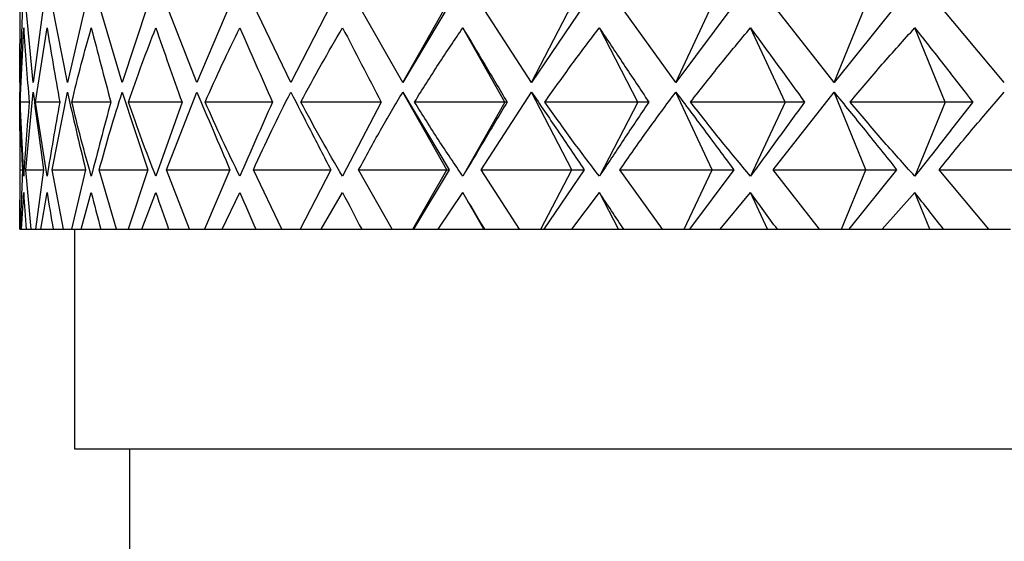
# Model space of a CAD drawing. Header units: millimetres. Extents: x 3674.572 to 3674.636, y 1914.146 to 1915.104.
# Tile 3 of 9: x 3674.58667 to 3674.59563, y 1914.76597 to 1914.77072. Entities that reach past the tile are written whole.
import ezdxf

# ---------------------------------------------------------------- set-up
doc = ezdxf.new("R2010")
doc.units = ezdxf.units.MM
doc.layers.add('SANINDUSA', color=3, linetype='Continuous')

msp = doc.modelspace()

# ---------------------------------------------------------------- linework, layer by layer
at = {"layer": 'SANINDUSA'}
for p, q in [((3674.5866699, 1914.7701471), (3674.5866739, 1914.7708542)), ((3674.586693, 1914.7708542), (3674.5866699, 1914.7701471)), ((3674.5867911, 1914.7701471), (3674.5867231, 1914.7708542)), ((3674.5868859, 1914.7708542), (3674.5867911, 1914.7701471)), ((3674.5871027, 1914.7701471), (3674.5869635, 1914.7708542)), ((3674.5872682, 1914.7708542), (3674.5871027, 1914.7701471)), ((3674.5876012, 1914.7701471), (3674.5873924, 1914.7708542)), ((3674.5878357, 1914.7708542), (3674.5876012, 1914.7701471)), ((3674.5882813, 1914.7701471), (3674.5880051, 1914.7708542)), ((3674.5885821, 1914.7708542), (3674.5882813, 1914.7701471)), ((3674.5891354, 1914.7701471), (3674.5887949, 1914.7708542)), ((3674.5894993, 1914.7708542), (3674.5891354, 1914.7701471)), ((3674.5901543, 1914.7701471), (3674.5897531, 1914.7708542)), ((3674.5905772, 1914.7708542), (3674.5901543, 1914.7701471)), ((3674.5901543, 1914.7701471), (3674.5905547, 1914.7708542)), ((3674.5913266, 1914.7701471), (3674.5908692, 1914.7708542)), ((3674.591804, 1914.7708542), (3674.5913266, 1914.7701471)), ((3674.5913266, 1914.7701471), (3674.5916935, 1914.7708542)), ((3674.5926397, 1914.7701471), (3674.592131, 1914.7708542)), ((3674.5931662, 1914.7708542), (3674.5926397, 1914.7701471)), ((3674.5926397, 1914.7701471), (3674.5929691, 1914.7708542)), ((3674.5940791, 1914.7701471), (3674.5935248, 1914.7708542)), ((3674.594649, 1914.7708542), (3674.5940791, 1914.7701471)), ((3674.5940791, 1914.7701471), (3674.5943673, 1914.7708542)), ((3674.595629, 1914.7701471), (3674.5950351, 1914.7708542)), ((3674.5866733, 1914.7699703), (3674.5867045, 1914.7706458)), ((3674.5868131, 1914.7699703), (3674.5869178, 1914.7706458)), ((3674.5910841, 1914.7699703), (3674.5907015, 1914.7706458)), ((3674.592294, 1914.7699703), (3674.5919435, 1914.7706458)), ((3674.5936341, 1914.7699703), (3674.5933194, 1914.7706458)), ((3674.5950895, 1914.7699703), (3674.5948142, 1914.7706458)), ((3674.5866682, 1914.7703962), (3674.5866682, 1914.7698122)), ((3674.5866739, 1914.7693542), (3674.5866699, 1914.7700613)), ((3674.5867231, 1914.7693542), (3674.5867911, 1914.7700613)), ((3674.5869635, 1914.7693542), (3674.5871027, 1914.7700613)), ((3674.5876012, 1914.7700613), (3674.5878357, 1914.7693542)), ((3674.5880051, 1914.7693542), (3674.5882813, 1914.7700613)), ((3674.5901543, 1914.7700613), (3674.5905772, 1914.7693542)), ((3674.5905547, 1914.7693542), (3674.5901543, 1914.7700613)), ((3674.5908692, 1914.7693542), (3674.5913266, 1914.7700613)), ((3674.5916935, 1914.7693542), (3674.5913266, 1914.7700613)), ((3674.5929691, 1914.7693542), (3674.5926397, 1914.7700613)), ((3674.5935248, 1914.7693542), (3674.5940791, 1914.7700613)), ((3674.5943673, 1914.7693542), (3674.5940791, 1914.7700613)), ((3674.5867045, 1914.7692948), (3674.5866733, 1914.7699703)), ((3674.5867551, 1914.7699703), (3674.5866733, 1914.7699703)), ((3674.5869178, 1914.7692948), (3674.5868131, 1914.7699703)), ((3674.5870325, 1914.7699703), (3674.5868131, 1914.7699703)), ((3674.5874976, 1914.7699703), (3674.587143, 1914.7699703)), ((3674.5881454, 1914.7699703), (3674.5876595, 1914.7699703)), ((3674.5881454, 1914.7699703), (3674.5879071, 1914.7692948)), ((3674.5889688, 1914.7699703), (3674.5883568, 1914.7699703)), ((3674.5899586, 1914.7699703), (3674.5892274, 1914.7699703)), ((3674.5899586, 1914.7699703), (3674.5896071, 1914.7692948)), ((3674.5910841, 1914.7699703), (3674.5902616, 1914.7699703)), ((3674.5910841, 1914.7699703), (3674.5907015, 1914.7692948)), ((3674.5911042, 1914.7699703), (3674.5910841, 1914.7699703)), ((3674.592294, 1914.7699703), (3674.5914483, 1914.7699703)), ((3674.592294, 1914.7699703), (3674.5919435, 1914.7692948)), ((3674.5923929, 1914.7699703), (3674.592294, 1914.7699703)), ((3674.5936341, 1914.7699703), (3674.5927743, 1914.7699703)), ((3674.5936341, 1914.7699703), (3674.5933194, 1914.7692948)), ((3674.5938106, 1914.7699703), (3674.5936341, 1914.7699703)), ((3674.5950895, 1914.7699703), (3674.5942251, 1914.7699703)), ((3674.5950895, 1914.7699703), (3674.5948142, 1914.7692948)), ((3674.5953418, 1914.7699703), (3674.5950895, 1914.7699703)), ((3674.5866684, 1914.7688113), (3674.5866739, 1914.7693542)), ((3674.586693, 1914.7693542), (3674.5866729, 1914.7688113)), ((3674.5866739, 1914.7693542), (3674.586693, 1914.7693542)), ((3674.5867726, 1914.7688113), (3674.5867231, 1914.7693542)), ((3674.5867231, 1914.7693542), (3674.5868859, 1914.7693542)), ((3674.5868859, 1914.7693542), (3674.5868112, 1914.7688113)), ((3674.5870673, 1914.7688113), (3674.5869635, 1914.7693542)), ((3674.5869635, 1914.7693542), (3674.5872681, 1914.7693542)), ((3674.5872682, 1914.7693542), (3674.5871395, 1914.7688113)), ((3674.5875494, 1914.7688113), (3674.5873924, 1914.7693542)), ((3674.5873924, 1914.7693542), (3674.5878355, 1914.7693542)), ((3674.5878357, 1914.7693542), (3674.5876545, 1914.7688113)), ((3674.5882136, 1914.7688113), (3674.5880051, 1914.7693542)), ((3674.5880051, 1914.7693542), (3674.5885819, 1914.7693542)), ((3674.5885821, 1914.7693542), (3674.5883504, 1914.7688113)), ((3674.5890526, 1914.7688113), (3674.5887949, 1914.7693542)), ((3674.5887949, 1914.7693542), (3674.5894989, 1914.7693542)), ((3674.5894993, 1914.7693542), (3674.5892196, 1914.7688113)), ((3674.5900572, 1914.7688113), (3674.5897531, 1914.7693542)), ((3674.5897531, 1914.7693542), (3674.5905547, 1914.7693542)), ((3674.5902473, 1914.7688113), (3674.5905547, 1914.7693542)), ((3674.5905772, 1914.7693542), (3674.5902526, 1914.7688113)), ((3674.5905547, 1914.7693542), (3674.5905772, 1914.7693542)), ((3674.5912164, 1914.7688113), (3674.5908692, 1914.7693542)), ((3674.5908692, 1914.7693542), (3674.5916935, 1914.7693542)), ((3674.5914118, 1914.7688113), (3674.5916935, 1914.7693542)), ((3674.591804, 1914.7693542), (3674.591438, 1914.7688113)), ((3674.5916935, 1914.7693542), (3674.591804, 1914.7693542)), ((3674.5925175, 1914.7688113), (3674.592131, 1914.7693542)), ((3674.592131, 1914.7693542), (3674.5929691, 1914.7693542)), ((3674.5927162, 1914.7688113), (3674.5929691, 1914.7693542)), ((3674.5931662, 1914.7693542), (3674.5927629, 1914.7688113)), ((3674.5929691, 1914.7693542), (3674.5931662, 1914.7693542)), ((3674.5939462, 1914.7688113), (3674.5935248, 1914.7693542)), ((3674.5935248, 1914.7693542), (3674.5943673, 1914.7693542)), ((3674.594146, 1914.7688113), (3674.5943673, 1914.7693542)), ((3674.594649, 1914.7693542), (3674.5942128, 1914.7688113)), ((3674.5943673, 1914.7693542), (3674.594649, 1914.7693542)), ((3674.595487, 1914.7688113), (3674.5950351, 1914.7693542)), ((3674.5950351, 1914.7693542), (3674.595873, 1914.7693542)), ((3674.5866852, 1914.7688113), (3674.5867045, 1914.7691458)), ((3674.5868616, 1914.7688113), (3674.5869178, 1914.7691458)), ((3674.5872276, 1914.7688113), (3674.5873202, 1914.7691458)), ((3674.5877793, 1914.7688113), (3674.5879071, 1914.7691458)), ((3674.5885104, 1914.7688113), (3674.5886722, 1914.7691458)), ((3674.5894132, 1914.7688113), (3674.5896071, 1914.7691458)), ((3674.5904776, 1914.7688113), (3674.5907015, 1914.7691458)), ((3674.590891, 1914.7688113), (3674.5907015, 1914.7691458)), ((3674.5916919, 1914.7688113), (3674.5919435, 1914.7691458)), ((3674.5921171, 1914.7688113), (3674.5919435, 1914.7691458)), ((3674.593043, 1914.7688113), (3674.5933194, 1914.7691458)), ((3674.5934752, 1914.7688113), (3674.5933194, 1914.7691458)), ((3674.594516, 1914.7688113), (3674.5948142, 1914.7691458)), ((3674.5949505, 1914.7688113), (3674.5948142, 1914.7691458)), ((3674.5866684, 1914.7688113), (3674.5866729, 1914.7688113)), ((3674.5866729, 1914.7688113), (3674.5866852, 1914.7688113)), ((3674.5866852, 1914.7688113), (3674.5867271, 1914.7688113)), ((3674.5867271, 1914.7688113), (3674.5867726, 1914.7688113)), ((3674.5867726, 1914.7688113), (3674.5868112, 1914.7688113)), ((3674.5868112, 1914.7688113), (3674.5868616, 1914.7688113)), ((3674.5868616, 1914.7688113), (3674.5869726, 1914.7688113)), ((3674.5869726, 1914.7688113), (3674.5870673, 1914.7688113)), ((3674.5870673, 1914.7688113), (3674.5871395, 1914.7688113)), ((3674.5871395, 1914.7688113), (3674.5872276, 1914.7688113)), ((3674.5871682, 1914.7688113), (3674.5871682, 1914.7668113)), ((3674.5872276, 1914.7688113), (3674.5874064, 1914.7688113)), ((3674.5874064, 1914.7688113), (3674.5875494, 1914.7688113)), ((3674.5875494, 1914.7688113), (3674.5876545, 1914.7688113)), ((3674.5876545, 1914.7688113), (3674.5877793, 1914.7688113)), ((3674.5877793, 1914.7688113), (3674.5880239, 1914.7688113)), ((3674.5880239, 1914.7688113), (3674.5882136, 1914.7688113)), ((3674.5882136, 1914.7688113), (3674.5883504, 1914.7688113)), ((3674.5883504, 1914.7688113), (3674.5885104, 1914.7688113)), ((3674.5885104, 1914.7688113), (3674.5888183, 1914.7688113)), ((3674.5888183, 1914.7688113), (3674.5890526, 1914.7688113)), ((3674.5890526, 1914.7688113), (3674.5892196, 1914.7688113)), ((3674.5892196, 1914.7688113), (3674.5894132, 1914.7688113)), ((3674.5894132, 1914.7688113), (3674.5897809, 1914.7688113)), ((3674.5897809, 1914.7688113), (3674.5900572, 1914.7688113)), ((3674.5900572, 1914.7688113), (3674.5902473, 1914.7688113)), ((3674.5902473, 1914.7688113), (3674.5902526, 1914.7688113)), ((3674.5902526, 1914.7688113), (3674.5904776, 1914.7688113)), ((3674.5904776, 1914.7688113), (3674.590891, 1914.7688113)), ((3674.590891, 1914.7688113), (3674.5909011, 1914.7688113)), ((3674.5909011, 1914.7688113), (3674.5912164, 1914.7688113)), ((3674.5912164, 1914.7688113), (3674.5914118, 1914.7688113)), ((3674.5914118, 1914.7688113), (3674.591438, 1914.7688113)), ((3674.591438, 1914.7688113), (3674.5916919, 1914.7688113)), ((3674.5916919, 1914.7688113), (3674.5921171, 1914.7688113)), ((3674.5921171, 1914.7688113), (3674.5921666, 1914.7688113)), ((3674.5921666, 1914.7688113), (3674.5925175, 1914.7688113)), ((3674.5925175, 1914.7688113), (3674.5927162, 1914.7688113)), ((3674.5927162, 1914.7688113), (3674.5927629, 1914.7688113)), ((3674.5927629, 1914.7688113), (3674.593043, 1914.7688113)), ((3674.593043, 1914.7688113), (3674.5934752, 1914.7688113)), ((3674.5934752, 1914.7688113), (3674.5935637, 1914.7688113)), ((3674.5935637, 1914.7688113), (3674.5939462, 1914.7688113)), ((3674.5939462, 1914.7688113), (3674.594146, 1914.7688113)), ((3674.594146, 1914.7688113), (3674.5942128, 1914.7688113)), ((3674.5942128, 1914.7688113), (3674.594516, 1914.7688113)), ((3674.594516, 1914.7688113), (3674.5949505, 1914.7688113)), ((3674.5949505, 1914.7688113), (3674.5950769, 1914.7688113)), ((3674.5950769, 1914.7688113), (3674.595487, 1914.7688113)), ((3674.595487, 1914.7688113), (3674.5956857, 1914.7688113)), ((3674.5871682, 1914.7668113), (3674.6211682, 1914.7668113)), ((3674.5876682, 1914.7668113), (3674.5876682, 1914.7565523))]:
    msp.add_line(p, q, dxfattribs=at)
for major_axis, ratio, start_param, end_param in [((-0.0156329, 0.0300331), 0.261887, 0.530526, 0.548191), ((-0.0162461, 0.030107), 0.216057, 0.549945, 0.567611), ((-0.0167284, 0.0301767), 0.170302, 0.571881, 0.589546), ((-0.0170891, 0.0302359), 0.124678, 0.595658, 0.613323), ((-0.017335, 0.0302798), 0.079186, 0.620706, 0.638372), ((-0.01747, 0.0303051), 0.033791, 0.646532, 0.664197), ((-0.0174965, 0.0303102), 0.011558, 5.59284, 5.610505), ((-0.0174148, 0.0302947), 0.056923, 5.566801, 5.584466), ((-0.0172237, 0.0302596), 0.102362, 5.541313, 5.558978), ((-0.01692, 0.0302074), 0.147919, 5.516847, 5.534512)]:
    msp.add_ellipse((3674.6041682, 1914.7453126), major_axis=major_axis, ratio=ratio, start_param=start_param, end_param=end_param, dxfattribs=at)
for points, knots in [([(3674.5867045, 1914.7706458), (3674.5867116, 1914.770535), (3674.5867259, 1914.7703115), (3674.5867453, 1914.7700847), (3674.5867551, 1914.7699703)], [0, 0, 0, 0, 0.495854, 1, 1, 1, 1]), ([(3674.5869178, 1914.7706458), (3674.5869356, 1914.770535), (3674.5869715, 1914.7703115), (3674.587012, 1914.7700847), (3674.5870325, 1914.7699703)], [0, 0, 0, 0, 0.495854, 1, 1, 1, 1]), ([(3674.587143, 1914.7699703), (3674.5871707, 1914.7700853), (3674.5872257, 1914.7703132), (3674.5872889, 1914.7705357), (3674.5873202, 1914.7706458)], [0, 0, 0, 0, 0.50475, 1, 1, 1, 1]), ([(3674.5873202, 1914.7706458), (3674.5873485, 1914.770535), (3674.5874055, 1914.7703115), (3674.5874668, 1914.7700847), (3674.5874976, 1914.7699703)], [0, 0, 0, 0, 0.495854, 1, 1, 1, 1]), ([(3674.5876595, 1914.7699703), (3674.587699, 1914.7700853), (3674.5877773, 1914.7703132), (3674.5878641, 1914.7705357), (3674.5879071, 1914.7706458)], [0, 0, 0, 0, 0.50475, 1, 1, 1, 1]), ([(3674.5879071, 1914.7706458), (3674.5879456, 1914.770535), (3674.5880232, 1914.7703115), (3674.5881045, 1914.7700847), (3674.5881454, 1914.7699703)], [0, 0, 0, 0, 0.495854, 1, 1, 1, 1]), ([(3674.5883568, 1914.7699703), (3674.5884077, 1914.7700853), (3674.5885085, 1914.7703132), (3674.588618, 1914.7705357), (3674.5886722, 1914.7706458)], [0, 0, 0, 0, 0.50475, 1, 1, 1, 1]), ([(3674.5886722, 1914.7706458), (3674.5887205, 1914.770535), (3674.5888178, 1914.7703115), (3674.5889182, 1914.7700847), (3674.5889688, 1914.7699703)], [0, 0, 0, 0, 0.495854, 1, 1, 1, 1]), ([(3674.5892274, 1914.7699703), (3674.5892891, 1914.7700853), (3674.5894113, 1914.7703132), (3674.5895423, 1914.7705357), (3674.5896071, 1914.7706458)], [0, 0, 0, 0, 0.50475, 1, 1, 1, 1]), ([(3674.5896071, 1914.7706458), (3674.5896646, 1914.770535), (3674.5897806, 1914.7703115), (3674.589899, 1914.7700847), (3674.5899586, 1914.7699703)], [0, 0, 0, 0, 0.495854, 1, 1, 1, 1]), ([(3674.5902616, 1914.7699703), (3674.5903334, 1914.7700853), (3674.5904757, 1914.7703132), (3674.5906267, 1914.7705357), (3674.5907015, 1914.7706458)], [0, 0, 0, 0, 0.50475, 1, 1, 1, 1]), ([(3674.5907015, 1914.7706458), (3674.5907677, 1914.770535), (3674.590901, 1914.7703115), (3674.5910361, 1914.7700847), (3674.5911042, 1914.7699703)], [0, 0, 0, 0, 0.495854, 1, 1, 1, 1]), ([(3674.5914483, 1914.7699703), (3674.5915294, 1914.7700853), (3674.5916902, 1914.7703132), (3674.5918596, 1914.7705357), (3674.5919435, 1914.7706458)], [0, 0, 0, 0, 0.50475, 1, 1, 1, 1]), ([(3674.5919435, 1914.7706458), (3674.5920175, 1914.770535), (3674.5921668, 1914.7703115), (3674.5923171, 1914.7700847), (3674.5923929, 1914.7699703)], [0, 0, 0, 0, 0.495854, 1, 1, 1, 1]), ([(3674.5927743, 1914.7699703), (3674.5928638, 1914.7700853), (3674.5930413, 1914.7703132), (3674.5932273, 1914.7705357), (3674.5933194, 1914.7706458)], [0, 0, 0, 0, 0.50475, 1, 1, 1, 1]), ([(3674.5933194, 1914.7706458), (3674.5934005, 1914.770535), (3674.593564, 1914.7703115), (3674.5937279, 1914.7700847), (3674.5938106, 1914.7699703)], [0, 0, 0, 0, 0.495854, 1, 1, 1, 1]), ([(3674.5942251, 1914.7699703), (3674.5943221, 1914.7700853), (3674.5945144, 1914.7703132), (3674.5947149, 1914.7705357), (3674.5948142, 1914.7706458)], [0, 0, 0, 0, 0.50475, 1, 1, 1, 1]), ([(3674.5948142, 1914.7706458), (3674.5949014, 1914.770535), (3674.5950774, 1914.7703115), (3674.5952532, 1914.7700847), (3674.5953418, 1914.7699703)], [0, 0, 0, 0, 0.495854, 1, 1, 1, 1]), ([(3674.5866699, 1914.7700613), (3674.5866721, 1914.7699457), (3674.5866764, 1914.7697123), (3674.5866874, 1914.7694743), (3674.586693, 1914.7693542)], [0, 0, 0, 0, 0.495369, 1, 1, 1, 1]), ([(3674.5867911, 1914.7700613), (3674.5868053, 1914.7699457), (3674.5868338, 1914.7697123), (3674.5868684, 1914.7694743), (3674.5868859, 1914.7693542)], [0, 0, 0, 0, 0.495369, 1, 1, 1, 1]), ([(3674.5871027, 1914.7700613), (3674.5871287, 1914.7699457), (3674.5871811, 1914.7697123), (3674.587239, 1914.7694743), (3674.5872682, 1914.7693542)], [0, 0, 0, 0, 0.495369, 1, 1, 1, 1]), ([(3674.5873924, 1914.7693542), (3674.5874256, 1914.7694743), (3674.5874912, 1914.7697123), (3674.5875648, 1914.7699457), (3674.5876012, 1914.7700613)], [0, 0, 0, 0, 0.504631, 1, 1, 1, 1]), ([(3674.5882813, 1914.7700613), (3674.58833, 1914.7699457), (3674.5884282, 1914.7697123), (3674.5885305, 1914.7694743), (3674.5885821, 1914.7693542)], [0, 0, 0, 0, 0.495369, 1, 1, 1, 1]), ([(3674.5887949, 1914.7693542), (3674.5888501, 1914.7694743), (3674.5889595, 1914.7697123), (3674.5890772, 1914.7699457), (3674.5891354, 1914.7700613)], [0, 0, 0, 0, 0.504631, 1, 1, 1, 1]), ([(3674.5891354, 1914.7700613), (3674.5891947, 1914.7699457), (3674.5893144, 1914.7697123), (3674.5894372, 1914.7694743), (3674.5894993, 1914.7693542)], [0, 0, 0, 0, 0.495369, 1, 1, 1, 1]), ([(3674.5897531, 1914.7693542), (3674.5898185, 1914.7694743), (3674.5899481, 1914.7697123), (3674.590086, 1914.7699457), (3674.5901543, 1914.7700613)], [0, 0, 0, 0, 0.504631, 1, 1, 1, 1]), ([(3674.5913266, 1914.7700613), (3674.5914051, 1914.7699457), (3674.5915634, 1914.7697123), (3674.5917233, 1914.7694743), (3674.591804, 1914.7693542)], [0, 0, 0, 0, 0.495369, 1, 1, 1, 1]), ([(3674.592131, 1914.7693542), (3674.5922146, 1914.7694743), (3674.5923801, 1914.7697123), (3674.5925537, 1914.7699457), (3674.5926397, 1914.7700613)], [0, 0, 0, 0, 0.504631, 1, 1, 1, 1]), ([(3674.5926397, 1914.7700613), (3674.5927265, 1914.7699457), (3674.5929016, 1914.7697123), (3674.5930775, 1914.7694743), (3674.5931662, 1914.7693542)], [0, 0, 0, 0, 0.495369, 1, 1, 1, 1]), ([(3674.5940791, 1914.7700613), (3674.5941732, 1914.7699457), (3674.5943633, 1914.7697123), (3674.5945532, 1914.7694743), (3674.594649, 1914.7693542)], [0, 0, 0, 0, 0.495369, 1, 1, 1, 1]), ([(3674.5950351, 1914.7693542), (3674.5951331, 1914.7694743), (3674.5953273, 1914.7697123), (3674.5955291, 1914.7699457), (3674.595629, 1914.7700613)], [0, 0, 0, 0, 0.504631, 1, 1, 1, 1]), ([(3674.5867551, 1914.7699703), (3674.5867453, 1914.769856), (3674.5867259, 1914.7696291), (3674.5867116, 1914.7694056), (3674.5867045, 1914.7692948)], [0, 0, 0, 0, 0.504146, 1, 1, 1, 1]), ([(3674.5870325, 1914.7699703), (3674.587012, 1914.769856), (3674.5869715, 1914.7696291), (3674.5869356, 1914.7694056), (3674.5869178, 1914.7692948)], [0, 0, 0, 0, 0.504146, 1, 1, 1, 1]), ([(3674.5873202, 1914.7692948), (3674.5872889, 1914.769405), (3674.5872257, 1914.7696275), (3674.5871707, 1914.7698553), (3674.587143, 1914.7699703)], [0, 0, 0, 0, 0.49525, 1, 1, 1, 1]), ([(3674.5874976, 1914.7699703), (3674.5874668, 1914.769856), (3674.5874055, 1914.7696291), (3674.5873485, 1914.7694056), (3674.5873202, 1914.7692948)], [0, 0, 0, 0, 0.504146, 1, 1, 1, 1]), ([(3674.5879071, 1914.7692948), (3674.5878641, 1914.769405), (3674.5877773, 1914.7696275), (3674.587699, 1914.7698553), (3674.5876595, 1914.7699703)], [0, 0, 0, 0, 0.49525, 1, 1, 1, 1]), ([(3674.5886722, 1914.7692948), (3674.588618, 1914.769405), (3674.5885085, 1914.7696275), (3674.5884077, 1914.7698553), (3674.5883568, 1914.7699703)], [0, 0, 0, 0, 0.49525, 1, 1, 1, 1]), ([(3674.5889688, 1914.7699703), (3674.5889182, 1914.769856), (3674.5888178, 1914.7696291), (3674.5887205, 1914.7694056), (3674.5886722, 1914.7692948)], [0, 0, 0, 0, 0.5041459, 1, 1, 1, 1]), ([(3674.5896071, 1914.7692948), (3674.5895423, 1914.769405), (3674.5894113, 1914.7696275), (3674.5892891, 1914.7698553), (3674.5892274, 1914.7699703)], [0, 0, 0, 0, 0.49525, 1, 1, 1, 1]), ([(3674.5907015, 1914.7692948), (3674.5906267, 1914.769405), (3674.5904757, 1914.7696275), (3674.5903334, 1914.7698553), (3674.5902616, 1914.7699703)], [0, 0, 0, 0, 0.49525, 1, 1, 1, 1]), ([(3674.5911042, 1914.7699703), (3674.5910361, 1914.769856), (3674.590901, 1914.7696291), (3674.5907677, 1914.7694056), (3674.5907015, 1914.7692948)], [0, 0, 0, 0, 0.504146, 1, 1, 1, 1]), ([(3674.5919435, 1914.7692948), (3674.5918596, 1914.769405), (3674.5916902, 1914.7696275), (3674.5915294, 1914.7698553), (3674.5914483, 1914.7699703)], [0, 0, 0, 0, 0.49525, 1, 1, 1, 1]), ([(3674.5923929, 1914.7699703), (3674.5923171, 1914.769856), (3674.5921668, 1914.7696291), (3674.5920175, 1914.7694056), (3674.5919435, 1914.7692948)], [0, 0, 0, 0, 0.504146, 1, 1, 1, 1]), ([(3674.5933194, 1914.7692948), (3674.5932273, 1914.769405), (3674.5930413, 1914.7696275), (3674.5928638, 1914.7698553), (3674.5927743, 1914.7699703)], [0, 0, 0, 0, 0.49525, 1, 1, 1, 1]), ([(3674.5938106, 1914.7699703), (3674.5937279, 1914.769856), (3674.593564, 1914.7696291), (3674.5934005, 1914.7694056), (3674.5933194, 1914.7692948)], [0, 0, 0, 0, 0.504146, 1, 1, 1, 1]), ([(3674.5948142, 1914.7692948), (3674.5947149, 1914.769405), (3674.5945144, 1914.7696275), (3674.5943221, 1914.7698553), (3674.5942251, 1914.7699703)], [0, 0, 0, 0, 0.49525, 1, 1, 1, 1]), ([(3674.5953418, 1914.7699703), (3674.5952532, 1914.769856), (3674.5950774, 1914.7696291), (3674.5949014, 1914.7694056), (3674.5948142, 1914.7692948)], [0, 0, 0, 0, 0.5041459, 1, 1, 1, 1])]:
    msp.add_open_spline(points, degree=3, knots=knots, dxfattribs=at)

doc.saveas('drawing.dxf')
